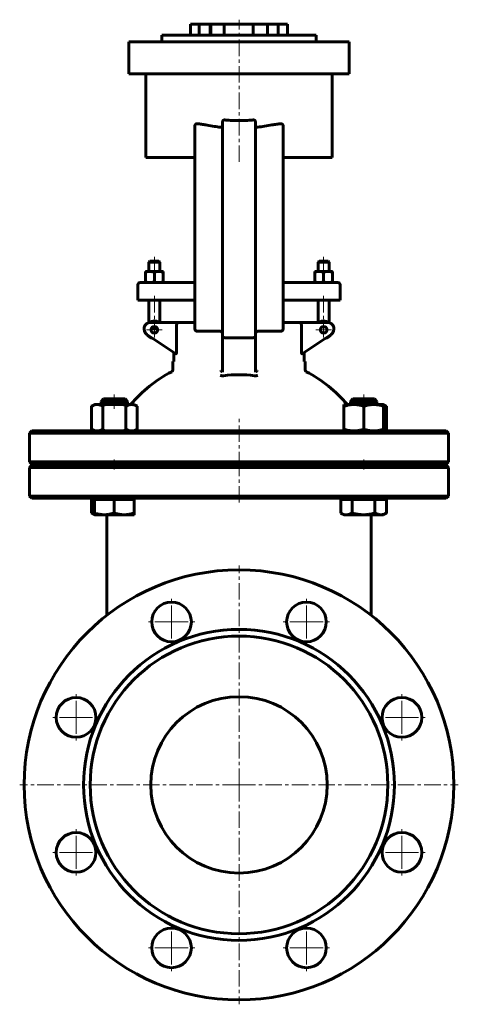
# Model space of a CAD drawing. Header units: millimetres. Extents: x -100 to 100, y -223 to 223.
import ezdxf

# ---------------------------------------------------------------- set-up
doc = ezdxf.new("R2010")
doc.units = ezdxf.units.MM
for name, pattern in [('K5LT-1', [0]), ('K5LT_AXLED', [12, 7.5, -1.5, 1.5, -1.5]), ('K5LT_BASIC', [0])]:
    doc.linetypes.add(name, pattern=pattern)
doc.layers.add('Системный слой (1)', color=7, linetype='Continuous', true_color=0x6c6c6c)

# ---------------------------------------------------------------- blocks, each defined once
blk = doc.blocks.new('U0')
at = {"layer": 'Системный слой (1)', "color": 143, "linetype": 'K5LT_BASIC', "lineweight": 60, "true_color": 0x33acca}
for start, end in [(118.0147, 139.1678), (40.8322, 61.9853)]:
    blk.add_arc((0, 6.25), 65, start, end, dxfattribs=at)
blk = doc.blocks.new('U1')
at = {"layer": 'Системный слой (1)', "color": 143, "linetype": 'K5LT_BASIC', "lineweight": 60, "true_color": 0x33acca}
for p, q in [((46.18, -0.45), (46.22, -0.47)), ((46.22, -0.47), (46.78, -0.77)), ((46.78, -0.77), (47.63, -1.09)), ((47.63, -1.09), (48.44, -1.24)), ((48.44, -1.24), (48.74, -1.25))]:
    blk.add_line(p, q, dxfattribs=at)
blk = doc.blocks.new('U2')
at = {"layer": 'Системный слой (1)', "color": 143, "linetype": 'K5LT_BASIC', "lineweight": 60, "true_color": 0x33acca}
for p, q in [((-47.57, -1.25), (-47.56, -1.23)), ((-47.57, -1.25), (-47.57, -1.25)), ((-47.56, -1.23), (-47.55, -1.07)), ((-47.55, -1.07), (-47.54, -0.72)), ((-47.54, -0.72), (-47.53, -0.45))]:
    blk.add_line(p, q, dxfattribs=at)
blk = doc.blocks.new('U3')
at = {"layer": 'Системный слой (1)', "color": 143, "linetype": 'K5LT_BASIC', "lineweight": 60, "true_color": 0x33acca}
for p, q in [((-66.96, -0.45), (-66.92, -0.47)), ((-66.92, -0.47), (-66.46, -0.72)), ((-66.46, -0.72), (-66.01, -0.92)), ((-66.01, -0.92), (-65.59, -1.07))]:
    blk.add_line(p, q, dxfattribs=at)
blk = doc.blocks.new('U4')
at = {"layer": 'Системный слой (1)', "color": 143, "linetype": 'K5LT_BASIC', "lineweight": 60, "true_color": 0x33acca}
for p, q in [((65.57, 36.93), (66.01, 37.09)), ((66.01, 37.09), (66.48, 37.29)), ((66.48, 37.29), (66.96, 37.55))]:
    blk.add_line(p, q, dxfattribs=at)
blk = doc.blocks.new('U5')
at = {"layer": 'Системный слой (1)', "color": 143, "linetype": 'K5LT_BASIC', "lineweight": 60, "true_color": 0x33acca}
for p, q in [((66.01, 48.41), (65.57, 48.57)), ((66.48, 48.21), (66.01, 48.41)), ((66.96, 47.95), (66.48, 48.21))]:
    blk.add_line(p, q, dxfattribs=at)
blk = doc.blocks.new('U6')
at = {"layer": 'Системный слой (1)', "color": 30, "linetype": 'K5LT_AXLED', "lineweight": 18, "true_color": 0xff8000}
for q in [(-73.91, -143.36), (-84.91, -154.36), (-62.91, -154.36), (-73.91, -165.36)]:
    blk.add_line((-73.91, -154.36), q, dxfattribs=at)
blk = doc.blocks.new('U7')
at = {"layer": 'Системный слой (1)', "color": 30, "linetype": 'K5LT_AXLED', "lineweight": 18, "true_color": 0xff8000}
for q in [(-73.91, -82.14), (-84.91, -93.14), (-62.91, -93.14), (-73.91, -104.14)]:
    blk.add_line((-73.91, -93.14), q, dxfattribs=at)
blk = doc.blocks.new('U8')
at = {"layer": 'Системный слой (1)', "color": 30, "linetype": 'K5LT_AXLED', "lineweight": 18, "true_color": 0xff8000}
for q in [(-38.41, 86.14), (-41.91, 82.64), (-34.91, 82.64), (-38.41, 79.14)]:
    blk.add_line((-38.41, 82.64), q, dxfattribs=at)
blk = doc.blocks.new('U9')
at = {"layer": 'Системный слой (1)', "color": 30, "linetype": 'K5LT_AXLED', "lineweight": 18, "true_color": 0xff8000}
for q in [(-30.61, -186.66), (-41.61, -197.66), (-19.61, -197.66), (-30.61, -208.66)]:
    blk.add_line((-30.61, -197.66), q, dxfattribs=at)
blk = doc.blocks.new('U10')
at = {"layer": 'Системный слой (1)', "color": 30, "linetype": 'K5LT_AXLED', "lineweight": 18, "true_color": 0xff8000}
for q in [(-30.61, -38.84), (-41.61, -49.84), (-19.61, -49.84), (-30.61, -60.84)]:
    blk.add_line((-30.61, -49.84), q, dxfattribs=at)
blk = doc.blocks.new('U11')
at = {"layer": 'Системный слой (1)', "color": 30, "linetype": 'K5LT_AXLED', "lineweight": 18, "true_color": 0xff8000}
for q in [(0, -24.25), (-99.5, -123.75), (99.5, -123.75), (0, -223.25)]:
    blk.add_line((0, -123.75), q, dxfattribs=at)
blk = doc.blocks.new('U12')
at = {"layer": 'Системный слой (1)', "color": 30, "linetype": 'K5LT_AXLED', "lineweight": 18, "true_color": 0xff8000}
for q in [(30.61, -186.66), (19.61, -197.66), (41.61, -197.66), (30.61, -208.66)]:
    blk.add_line((30.61, -197.66), q, dxfattribs=at)
blk = doc.blocks.new('U13')
at = {"layer": 'Системный слой (1)', "color": 30, "linetype": 'K5LT_AXLED', "lineweight": 18, "true_color": 0xff8000}
for q in [(30.61, -38.84), (19.61, -49.84), (41.61, -49.84), (30.61, -60.84)]:
    blk.add_line((30.61, -49.84), q, dxfattribs=at)
blk = doc.blocks.new('U14')
at = {"layer": 'Системный слой (1)', "color": 30, "linetype": 'K5LT_AXLED', "lineweight": 18, "true_color": 0xff8000}
for q in [(38.41, 86.14), (34.91, 82.64), (41.91, 82.64), (38.41, 79.14)]:
    blk.add_line((38.41, 82.64), q, dxfattribs=at)
blk = doc.blocks.new('U15')
at = {"layer": 'Системный слой (1)', "color": 30, "linetype": 'K5LT_AXLED', "lineweight": 18, "true_color": 0xff8000}
for q in [(73.91, -143.36), (62.91, -154.36), (84.91, -154.36), (73.91, -165.36)]:
    blk.add_line((73.91, -154.36), q, dxfattribs=at)
blk = doc.blocks.new('U16')
at = {"layer": 'Системный слой (1)', "color": 30, "linetype": 'K5LT_AXLED', "lineweight": 18, "true_color": 0xff8000}
for q in [(73.91, -82.14), (62.91, -93.14), (84.91, -93.14), (73.91, -104.14)]:
    blk.add_line((73.91, -93.14), q, dxfattribs=at)

msp = doc.modelspace()

# ---------------------------------------------------------------- linework, layer by layer
at = {"layer": 'Системный слой (1)', "color": 30, "linetype": 'K5LT_AXLED', "lineweight": 18, "true_color": 0xff8000}
for p, q in [((0, 158.75), (0, 223.25)), ((-38.41, 115.75), (-38.41, 107.1)), ((38.41, 115.75), (38.41, 107.1)), ((-38.41, 98), (-38.41, 83.76)), ((38.41, 98), (38.41, 83.76)), ((-56.57, 53.25), (-56.57, 46.75)), ((56.57, 53.25), (56.57, 46.75)), ((0, 19.75), (0, 43.65)), ((-56.57, 23.75), (-56.57, 19.25)), ((0, 4.25), (0, 23.25)), ((56.57, 23.75), (56.57, 19.25))]:
    msp.add_line(p, q, dxfattribs=at)
at = {"layer": 'Системный слой (1)', "color": 143, "linetype": 'K5LT_BASIC', "lineweight": 60, "true_color": 0x33acca}
for p, q in [((-22, 216.25), (-22, 221.25)), ((-22, 221.25), (-18.02, 221.25)), ((-18.02, 221.25), (-13.11, 221.25)), ((-18.02, 216.25), (-18.02, 221.25)), ((-13.11, 216.25), (-13.11, 221.25)), ((-13.11, 221.25), (-12.78, 221.25)), ((-12.78, 221.25), (-6.8, 221.25)), ((-12.78, 216.25), (-12.78, 221.25)), ((-6.8, 221.25), (6.43, 221.25)), ((-6.8, 216.25), (-6.8, 221.25)), ((6.43, 216.25), (6.43, 221.25)), ((6.43, 221.25), (12.94, 221.25)), ((12.94, 216.25), (12.94, 221.25)), ((12.94, 221.25), (17.8, 221.25)), ((17.8, 216.25), (17.8, 221.25)), ((17.8, 221.25), (22, 221.25)), ((22, 216.25), (22, 221.25)), ((-35, 216.25), (35, 216.25)), ((-35, 213.25), (-35, 216.25)), ((35, 213.25), (35, 216.25)), ((-50, 213.25), (-36.5, 213.25)), ((-50, 198.75), (-50, 213.25)), ((-36.5, 213.25), (36.5, 213.25)), ((36.5, 213.25), (50, 213.25)), ((50, 198.75), (50, 213.25)), ((-36.5, 198.75), (-50, 198.75)), ((-42.2, 160.75), (-42.2, 197.75)), ((-36.5, 198.75), (36.5, 198.75)), ((50, 198.75), (36.5, 198.75)), ((42.2, 160.75), (42.2, 197.75)), ((-20, 167.22), (-20, 175.14)), ((-7.5, 167.22), (-7.5, 176.73)), ((7.5, 167.22), (7.5, 176.73)), ((20, 167.22), (20, 175.14)), ((-20, 167.22), (-20, 94)), ((-7.5, 167.22), (-7.5, 94)), ((7.5, 94), (7.5, 167.22)), ((20, 94), (20, 167.22)), ((-42.2, 160.75), (-20, 160.75)), ((20, 160.75), (42.2, 160.75)), ((-40.41, 113.75), (-40.91, 113.25)), ((-40.91, 113.25), (-35.91, 113.25)), ((-40.91, 109.1), (-40.91, 113.25)), ((-36.41, 113.75), (-40.41, 113.75)), ((-36.41, 113.75), (-35.91, 113.25)), ((-35.91, 109.1), (-35.91, 113.25)), ((36.41, 113.75), (35.91, 113.25)), ((35.91, 109.1), (35.91, 113.25)), ((35.91, 113.25), (40.91, 113.25)), ((40.41, 113.75), (36.41, 113.75)), ((40.41, 113.75), (40.91, 113.25)), ((40.91, 109.1), (40.91, 113.25)), ((-42.41, 109.1), (-40.41, 109.1)), ((-42.41, 108.74), (-42.41, 109.1)), ((-42.41, 104.36), (-42.41, 108.74)), ((-40.41, 109.1), (-36.41, 109.1)), ((-38.41, 104.36), (-38.41, 108.74)), ((-36.41, 109.1), (-34.41, 109.1)), ((-34.41, 109.1), (-34.41, 108.74)), ((-34.41, 104.36), (-34.41, 108.74)), ((34.41, 109.1), (36.41, 109.1)), ((34.41, 108.74), (34.41, 109.1)), ((34.41, 104.36), (34.41, 108.74)), ((36.41, 109.1), (40.41, 109.1)), ((38.41, 104.36), (38.41, 108.74)), ((40.41, 109.1), (42.41, 109.1)), ((42.41, 109.1), (42.41, 108.74)), ((42.41, 104.36), (42.41, 108.74)), ((-45.91, 96), (-45.91, 103)), ((-40.11, 104), (-44.91, 104)), ((-42.41, 104), (-42.41, 104.36)), ((-20, 104), (-40.11, 104)), ((-34.41, 104.36), (-34.41, 104)), ((40.11, 104), (20, 104)), ((34.41, 104), (34.41, 104.36)), ((44.91, 104), (40.11, 104)), ((42.41, 104.36), (42.41, 104)), ((45.91, 96), (45.91, 103)), ((-45.91, 96), (-40.37, 96)), ((-40.91, 85.88), (-40.91, 96)), ((-40.37, 96), (-20, 96)), ((-35.91, 86), (-35.91, 96)), ((-20, 94), (-20, 83)), ((-7.5, 94), (-7.5, 80)), ((7.5, 80), (7.5, 94)), ((20, 96), (40.37, 96)), ((20, 83), (20, 94)), ((35.91, 86), (35.91, 96)), ((40.37, 96), (45.91, 96)), ((40.91, 85.88), (40.91, 96)), ((-27.57, 86), (-40.09, 86)), ((-28.28, 85), (-28.28, 72.72)), ((-20, 86), (-27.57, 86)), ((27.57, 86), (20, 86)), ((40.09, 86), (27.57, 86)), ((28.28, 72.72), (28.28, 85)), ((-41.76, 80.5), (-28.62, 71.75)), ((-36.96, 83), (-39.87, 83)), ((-19, 82), (-8.5, 82)), ((8.5, 82), (19, 82)), ((28.62, 71.75), (41.76, 80.5)), ((-7.5, 80), (-7.5, 63.34)), ((-6.5, 79), (6.5, 79)), ((7.5, 63.34), (7.5, 80)), ((-29.58, 72.39), (-29.58, 68.25)), ((29.58, 68.25), (29.58, 72.39)), ((-29.58, 68.25), (-30, 68.25)), ((-30, 64.52), (-30, 68.25)), ((30, 68.25), (29.58, 68.25)), ((30, 64.52), (30, 68.25)), ((-61.5, 51.25), (-62.57, 50.18)), ((-62.57, 48.75), (-62.57, 50.18)), ((-62.57, 50.18), (-56.61, 50.18)), ((-51.64, 51.25), (-61.5, 51.25)), ((-56.61, 50.18), (-50.57, 50.18)), ((-51.64, 51.25), (-50.57, 50.18)), ((-50.57, 48.75), (-50.57, 50.18)), ((51.64, 51.25), (50.57, 50.18)), ((50.57, 48.75), (50.57, 50.18)), ((50.57, 50.18), (62.57, 50.18)), ((61.5, 51.25), (51.64, 51.25)), ((61.5, 51.25), (62.57, 50.18)), ((62.57, 50.18), (62.57, 50.18)), ((62.57, 48.75), (62.57, 50.18)), ((-65.57, 48.75), (-66.96, 47.95)), ((-66.96, 47.95), (-66.96, 37.55)), ((-65.57, 48.75), (-64.36, 48.75)), ((-64.36, 48.75), (-56.57, 48.75)), ((-61.76, 47.95), (-61.76, 37.55)), ((-56.57, 48.75), (-48.77, 48.75)), ((-51.37, 47.95), (-51.37, 37.55)), ((-48.77, 48.75), (-47.57, 48.75)), ((-47.57, 48.75), (-46.18, 47.95)), ((-46.18, 47.95), (-46.18, 37.55)), ((47.57, 47.95), (47.57, 48.75)), ((47.57, 48.75), (52.07, 48.75)), ((47.57, 47.95), (47.57, 37.55)), ((52.07, 48.75), (61.07, 48.75)), ((56.57, 47.95), (56.57, 37.55)), ((61.07, 48.75), (65.57, 48.75)), ((65.57, 48.75), (66.96, 47.95)), ((65.57, 48.75), (65.57, 47.95)), ((65.57, 47.95), (65.57, 37.55)), ((66.96, 47.95), (66.96, 37.55)), ((-94, 36.75), (-95, 35.75)), ((-95, 22.75), (-95, 35.75)), ((-95, 35.75), (95, 35.75)), ((94, 36.75), (-94, 36.75)), ((-65.57, 36.75), (-66.96, 37.55)), ((-47.57, 36.75), (-46.18, 37.55)), ((47.57, 36.75), (47.57, 37.55)), ((65.57, 37.55), (65.57, 36.75)), ((65.57, 36.75), (66.96, 37.55)), ((94, 36.75), (95, 35.75)), ((95, 22.75), (95, 35.75)), ((-94, 21.75), (-95, 22.75)), ((95, 22.75), (-95, 22.75)), ((94, 21.75), (95, 22.75)), ((-94, 21.25), (-95, 20.25)), ((-95, 20.25), (95, 20.25)), ((-95, 7.25), (-95, 20.25)), ((-94, 21.75), (94, 21.75)), ((94, 21.25), (-94, 21.25)), ((-62.57, 21.25), (-62.57, 21.75)), ((-50.57, 21.25), (-50.57, 21.75)), ((50.57, 21.25), (50.57, 21.75)), ((62.57, 21.25), (62.57, 21.75)), ((94, 21.25), (95, 20.25)), ((95, 7.25), (95, 20.25)), ((-94, 6.25), (-95, 7.25)), ((95, 7.25), (-95, 7.25)), ((-94, 6.25), (94, 6.25)), ((-66.96, 5.65), (-65.61, 5.65)), ((-66.96, 5.65), (-66.96, -0.45)), ((-65.61, 5.65), (-65.61, -0.45)), ((-65.61, 5.65), (-61.12, 5.65)), ((-65.57, 5.65), (-65.57, 6.25)), ((-61.12, 5.65), (-56.64, 5.65)), ((-56.64, 5.65), (-56.64, -0.45)), ((-56.64, 5.65), (-52.12, 5.65)), ((-52.12, 5.65), (-47.61, 5.65)), ((-47.61, 5.65), (-47.61, -0.45)), ((-47.61, 5.65), (-47.57, 5.65)), ((-47.57, 5.65), (-47.57, 6.25)), ((-47.57, 5.65), (-47.53, 5.65)), ((-47.53, 5.65), (-47.53, -0.45)), ((46.18, 5.65), (46.18, -0.45)), ((46.18, 5.65), (48.74, 5.65)), ((47.57, 5.65), (47.57, 6.25)), ((48.74, 5.65), (51.31, 5.65)), ((51.31, 5.65), (51.31, -0.45)), ((51.31, 5.65), (56.5, 5.65)), ((56.5, 5.65), (61.7, 5.65)), ((61.7, 5.65), (64.33, 5.65)), ((61.7, 5.65), (61.7, -0.45)), ((64.33, 5.65), (66.96, 5.65)), ((65.57, 5.65), (65.57, 6.25)), ((66.96, 5.65), (66.96, -0.45)), ((94, 6.25), (95, 7.25)), ((-65.57, -1.25), (-66.92, -0.47)), ((-61.12, -1.25), (-65.57, -1.25)), ((-52.12, -1.25), (-61.12, -1.25)), ((-60, -20.98), (-60, -1.25)), ((-47.57, -1.25), (-52.12, -1.25)), ((-47.57, -1.25), (-47.57, -1.25)), ((47.57, -1.25), (46.22, -0.47)), ((48.74, -1.25), (47.57, -1.25)), ((56.5, -1.25), (48.74, -1.25)), ((64.33, -1.25), (56.5, -1.25)), ((60, -1.25), (60, -20.98)), ((65.57, -1.25), (64.33, -1.25)), ((65.57, -1.25), (66.92, -0.47)), ((66.96, -0.45), (66.92, -0.47)), ((-60, -46.9), (-60, -20.98)), ((60, -20.98), (60, -46.9))]:
    msp.add_line(p, q, dxfattribs=at)
for centre, radius in [((-38.41, 82.64), 1.5), ((38.41, 82.64), 1.5), ((0, -123.75), 97.5), ((-30.61, -49.84), 9), ((30.61, -49.84), 9), ((0, -123.75), 70.5), ((0, -123.75), 67.5), ((-73.91, -93.14), 9), ((0, -123.75), 40), ((73.91, -93.14), 9), ((-73.91, -154.36), 9), ((73.91, -154.36), 9), ((-30.61, -197.66), 9), ((30.61, -197.66), 9)]:
    msp.add_circle(centre, radius, dxfattribs=at)
for centre, radius, start, end in [((-43.2, 197.75), 1, 0, 90), ((43.2, 197.75), 1, 90, 180), ((-44.91, 103), 1, 90, 180), ((44.91, 103), 1, 0, 90), ((-40.09, 83), 3, 90, 236.3099), ((-38.41, 82.64), 4, 57.1647, 124.2796), ((38.41, 82.64), 4, 55.7204, 122.8353), ((40.09, 83), 3, 303.6901, 90), ((-38.41, 82.64), 4, 211.4327, 261.1443), ((-19, 83), 1, 180, 270), ((-8.5, 81), 1, 0, 90), ((8.5, 81), 1, 90, 180), ((19, 83), 1, 270, 0), ((38.41, 82.64), 4, 278.8557, 328.5673), ((-6.5, 80), 1, 180, 270), ((6.5, 80), 1, 270, 0), ((-31, 64.52), 1, 298.0146, 0), ((31, 64.52), 1, 180, 241.9854), ((0, 6.25), 56, 82.8087, 97.1913)]:
    msp.add_arc(centre, radius, start, end, dxfattribs=at)
for points, knots in [([(-19, 176.06), (-19.05, 176.07), (-19.15, 176.07), (-19.3, 176.05), (-19.44, 176), (-19.57, 175.94), (-19.67, 175.86), (-19.74, 175.79), (-19.81, 175.72), (-19.86, 175.64), (-19.91, 175.55), (-19.95, 175.46), (-19.97, 175.37), (-19.99, 175.26), (-20, 175.19), (-20, 175.14)], [0, 0, 0, 0, 1.557191, 3.217092, 5.00421, 6.562326, 7.836007, 8.800496, 9.764703, 10.766547, 11.806042, 12.81656, 13.760124, 14.571565, 16, 16, 16, 16]), ([(-8.5, 174.47), (-9.39, 174.6), (-11.4, 174.93), (-14.07, 175.39), (-16.5, 175.77), (-18.01, 175.96), (-18.82, 176.05), (-19, 176.06)], [0, 0, 0, 0, 1.94863, 4.459264, 6.053654, 7.576406, 8, 8, 8, 8]), ([(-7.5, 175.55), (-7.5, 175.45), (-7.52, 175.29), (-7.57, 175.09), (-7.63, 174.97), (-7.7, 174.85), (-7.77, 174.75), (-7.87, 174.65), (-7.96, 174.58), (-8.05, 174.53), (-8.14, 174.5), (-8.21, 174.47), (-8.3, 174.46), (-8.37, 174.46), (-8.44, 174.46), (-8.48, 174.46), (-8.5, 174.47)], [0, 0, 0, 0, 3.192811, 4.676492, 6.171566, 7.417162, 8.710014, 9.986446, 11.451496, 12.485756, 13.047088, 14.141715, 14.994123, 15.77271, 16.307437, 17, 17, 17, 17]), ([(-6.5, 177.78), (-6.55, 177.79), (-6.63, 177.79), (-6.75, 177.77), (-6.84, 177.74), (-6.93, 177.71), (-7.03, 177.66), (-7.13, 177.59), (-7.24, 177.49), (-7.33, 177.37), (-7.4, 177.23), (-7.48, 177.01), (-7.5, 176.84), (-7.5, 176.73)], [0, 0, 0, 0, 1.231858, 2.063933, 3.055805, 3.81374, 4.564688, 5.845173, 7.108964, 8.208994, 9.67434, 11.160416, 14, 14, 14, 14]), ([(0, 177.49), (-0.52, 177.49), (-1.58, 177.51), (-3.11, 177.56), (-4.76, 177.65), (-5.87, 177.73), (-6.5, 177.78)], [0, 0, 0, 0, 1.63765, 3.329482, 4.881491, 7, 7, 7, 7]), ([(0, 177.49), (0.52, 177.49), (1.58, 177.51), (3.11, 177.56), (4.76, 177.65), (5.87, 177.73), (6.5, 177.78)], [0, 0, 0, 0, 1.63765, 3.329482, 4.881491, 7, 7, 7, 7]), ([(7.5, 176.73), (7.5, 176.81), (7.49, 176.98), (7.43, 177.17), (7.35, 177.32), (7.3, 177.41), (7.22, 177.5), (7.14, 177.58), (7.04, 177.65), (6.94, 177.71), (6.82, 177.75), (6.67, 177.79), (6.56, 177.79), (6.5, 177.78)], [0, 0, 0, 0, 2.04765, 4.238958, 5.102977, 6.219877, 6.971972, 8.185963, 9.144837, 10.19081, 11.042556, 12.575568, 14, 14, 14, 14]), ([(8.5, 174.47), (8.43, 174.46), (8.34, 174.46), (8.21, 174.48), (8.13, 174.5), (8.04, 174.54), (7.97, 174.58), (7.9, 174.63), (7.83, 174.69), (7.76, 174.77), (7.69, 174.87), (7.62, 174.99), (7.56, 175.15), (7.51, 175.34), (7.5, 175.48), (7.5, 175.55)], [0, 0, 0, 0, 1.889942, 2.803875, 3.741716, 4.379049, 5.40768, 6.051342, 6.892899, 7.990056, 9.216476, 10.365016, 12.023646, 13.936591, 16, 16, 16, 16]), ([(19, 176.06), (18.37, 176), (17.02, 175.84), (14.57, 175.48), (11.71, 174.99), (9.55, 174.63), (8.5, 174.47)], [0, 0, 0, 0, 1.317063, 2.811217, 4.976922, 7, 7, 7, 7]), ([(20, 175.14), (20, 175.19), (19.99, 175.28), (19.97, 175.4), (19.94, 175.48), (19.9, 175.57), (19.86, 175.65), (19.8, 175.73), (19.73, 175.81), (19.65, 175.88), (19.55, 175.95), (19.43, 176.01), (19.32, 176.04), (19.17, 176.07), (19.07, 176.07), (19, 176.06)], [0, 0, 0, 0, 1.686097, 2.546231, 3.429709, 4.325027, 5.285019, 6.298026, 7.360148, 8.418757, 9.799076, 11.189584, 12.590316, 13.700728, 16, 16, 16, 16]), ([(-40.41, 109.1), (-40.56, 109.1), (-40.83, 109.09), (-41.25, 109.04), (-41.76, 108.94), (-42.16, 108.83), (-42.41, 108.74)], [0, 0, 0, 0, 1.565002, 3.019525, 4.590939, 7, 7, 7, 7]), ([(-38.41, 108.74), (-38.63, 108.82), (-39, 108.92), (-39.46, 109.02), (-39.84, 109.07), (-40.15, 109.1), (-40.34, 109.1), (-40.41, 109.1)], [0, 0, 0, 0, 2.359003, 4.171009, 5.563879, 7.101375, 8, 8, 8, 8]), ([(-36.41, 109.1), (-36.56, 109.1), (-36.83, 109.09), (-37.25, 109.04), (-37.76, 108.94), (-38.16, 108.83), (-38.41, 108.74)], [0, 0, 0, 0, 1.565002, 3.019525, 4.590939, 7, 7, 7, 7]), ([(-34.41, 108.74), (-34.63, 108.82), (-35, 108.92), (-35.46, 109.02), (-35.84, 109.07), (-36.15, 109.1), (-36.34, 109.1), (-36.41, 109.1)], [0, 0, 0, 0, 2.359003, 4.171009, 5.563879, 7.101375, 8, 8, 8, 8]), ([(36.41, 109.1), (36.27, 109.1), (36, 109.09), (35.58, 109.04), (35.07, 108.94), (34.67, 108.83), (34.41, 108.74)], [0, 0, 0, 0, 1.565002, 3.019525, 4.590939, 7, 7, 7, 7]), ([(38.41, 108.74), (38.2, 108.82), (37.83, 108.92), (37.37, 109.02), (36.99, 109.07), (36.68, 109.1), (36.49, 109.1), (36.41, 109.1)], [0, 0, 0, 0, 2.359003, 4.171009, 5.563879, 7.101375, 8, 8, 8, 8]), ([(40.41, 109.1), (40.27, 109.1), (40, 109.09), (39.58, 109.04), (39.07, 108.94), (38.67, 108.83), (38.41, 108.74)], [0, 0, 0, 0, 1.565002, 3.019525, 4.590939, 7, 7, 7, 7]), ([(42.41, 108.74), (42.2, 108.82), (41.83, 108.92), (41.37, 109.02), (40.99, 109.07), (40.68, 109.1), (40.49, 109.1), (40.41, 109.1)], [0, 0, 0, 0, 2.359003, 4.171009, 5.563879, 7.101375, 8, 8, 8, 8]), ([(-42.41, 104.36), (-42.2, 104.28), (-41.83, 104.18), (-41.37, 104.08), (-40.99, 104.03), (-40.68, 104), (-40.49, 104), (-40.41, 104)], [0, 0, 0, 0, 2.359003, 4.171009, 5.563879, 7.101375, 8, 8, 8, 8]), ([(-40.41, 104), (-40.27, 104), (-40, 104.01), (-39.58, 104.06), (-39.07, 104.16), (-38.67, 104.27), (-38.41, 104.36)], [0, 0, 0, 0, 1.565002, 3.019525, 4.590939, 7, 7, 7, 7]), ([(-38.41, 104.36), (-38.2, 104.28), (-37.83, 104.18), (-37.37, 104.08), (-36.99, 104.03), (-36.68, 104), (-36.49, 104), (-36.41, 104)], [0, 0, 0, 0, 2.359003, 4.171009, 5.563879, 7.101375, 8, 8, 8, 8]), ([(-36.41, 104), (-36.27, 104), (-36, 104.01), (-35.58, 104.06), (-35.07, 104.16), (-34.67, 104.27), (-34.41, 104.36)], [0, 0, 0, 0, 1.565002, 3.019525, 4.590939, 7, 7, 7, 7]), ([(34.41, 104.36), (34.63, 104.28), (35, 104.18), (35.46, 104.08), (35.84, 104.03), (36.15, 104), (36.34, 104), (36.41, 104)], [0, 0, 0, 0, 2.359003, 4.171009, 5.563879, 7.101375, 8, 8, 8, 8]), ([(36.41, 104), (36.56, 104), (36.83, 104.01), (37.25, 104.06), (37.76, 104.16), (38.16, 104.27), (38.41, 104.36)], [0, 0, 0, 0, 1.565002, 3.019525, 4.590939, 7, 7, 7, 7]), ([(38.41, 104.36), (38.63, 104.28), (39, 104.18), (39.46, 104.08), (39.84, 104.03), (40.15, 104), (40.34, 104), (40.41, 104)], [0, 0, 0, 0, 2.359003, 4.171009, 5.563879, 7.101375, 8, 8, 8, 8]), ([(40.41, 104), (40.56, 104), (40.83, 104.01), (41.25, 104.06), (41.76, 104.16), (42.16, 104.27), (42.41, 104.36)], [0, 0, 0, 0, 1.565002, 3.019525, 4.590939, 7, 7, 7, 7]), ([(-27.57, 86), (-27.65, 86), (-27.76, 85.98), (-27.87, 85.91), (-27.97, 85.84), (-28.06, 85.74), (-28.13, 85.63), (-28.16, 85.57), (-28.18, 85.52), (-28.21, 85.44), (-28.24, 85.34), (-28.27, 85.21), (-28.28, 85.1), (-28.28, 85.03), (-28.28, 85)], [0, 0, 0, 0, 3.531804, 4.611577, 5.267892, 8.349682, 9.036239, 9.662611, 10.18532, 10.81874, 12.098296, 12.999534, 14.346085, 15, 15, 15, 15]), ([(27.57, 86), (27.65, 86), (27.76, 85.98), (27.87, 85.91), (27.97, 85.84), (28.06, 85.74), (28.13, 85.63), (28.16, 85.57), (28.18, 85.52), (28.21, 85.44), (28.24, 85.34), (28.27, 85.21), (28.28, 85.1), (28.28, 85.03), (28.28, 85)], [0, 0, 0, 0, 3.531804, 4.611577, 5.267892, 8.349682, 9.036239, 9.662611, 10.18532, 10.81874, 12.098296, 12.999534, 14.346085, 15, 15, 15, 15]), ([(-28.28, 72.72), (-28.28, 72.69), (-28.28, 72.65), (-28.29, 72.59), (-28.29, 72.53), (-28.29, 72.47), (-28.3, 72.43), (-28.3, 72.37), (-28.31, 72.31), (-28.32, 72.23), (-28.33, 72.18), (-28.34, 72.11), (-28.35, 72.05), (-28.37, 71.99), (-28.39, 71.94), (-28.4, 71.91), (-28.41, 71.88), (-28.43, 71.84), (-28.45, 71.81), (-28.48, 71.77), (-28.51, 71.74), (-28.53, 71.73), (-28.55, 71.73), (-28.57, 71.73), (-28.58, 71.73), (-28.6, 71.74), (-28.61, 71.74), (-28.62, 71.75)], [0, 0, 0, 0, 1.607355, 2.120106, 3.125063, 4.564933, 5.056684, 5.57314, 7.581508, 7.988046, 9.771582, 10.571992, 11.860918, 13.826959, 14.614727, 15.534068, 16.015309, 17.477962, 18.583454, 19.682498, 22.684332, 22.888261, 24.457267, 24.949332, 26.3106, 26.781594, 28, 28, 28, 28]), ([(28.62, 71.75), (28.61, 71.74), (28.59, 71.73), (28.57, 71.73), (28.56, 71.73), (28.53, 71.73), (28.52, 71.74), (28.5, 71.75), (28.48, 71.77), (28.46, 71.8), (28.44, 71.83), (28.42, 71.86), (28.41, 71.89), (28.39, 71.92), (28.38, 71.95), (28.37, 72), (28.35, 72.07), (28.33, 72.14), (28.32, 72.21), (28.31, 72.27), (28.3, 72.33), (28.3, 72.39), (28.29, 72.47), (28.29, 72.53), (28.29, 72.62), (28.28, 72.68), (28.28, 72.72)], [0, 0, 0, 0, 1.788269, 2.131747, 3.789782, 4.098389, 5.553311, 6.090762, 7.551377, 8.86824, 9.717859, 10.576234, 11.864663, 12.514831, 13.240396, 14.120607, 15.852277, 17.563389, 18.39852, 19.640938, 20.315849, 21.744827, 22.495235, 24.079702, 24.892945, 27, 27, 27, 27]), ([(-8.37, 63.63), (-8.29, 63.67), (-8.17, 63.74), (-8.02, 63.86), (-7.89, 63.98), (-7.76, 64.13), (-7.64, 64.32), (-7.59, 64.45), (-7.56, 64.52)], [0, 0, 0, 0, 2.172869, 3.249684, 4.255744, 6.036352, 7.591408, 9, 9, 9, 9]), ([(-7.56, 64.52), (-7.54, 64.59), (-7.51, 64.72), (-7.5, 64.85), (-7.5, 64.9)], [0, 0, 0, 0, 3.086366, 5, 5, 5, 5]), ([(7.5, 64.9), (7.5, 64.85), (7.51, 64.72), (7.54, 64.59), (7.56, 64.52)], [0, 0, 0, 0, 2.028821, 5, 5, 5, 5]), ([(8.37, 63.63), (8.29, 63.67), (8.17, 63.74), (8.02, 63.86), (7.89, 63.98), (7.79, 64.11), (7.7, 64.24), (7.63, 64.36), (7.59, 64.45), (7.56, 64.52)], [0, 0, 0, 0, 2.41193, 3.608608, 4.724781, 6.702931, 7.600997, 8.432267, 10, 10, 10, 10]), ([(-7.01, 61.81), (-7.06, 61.8), (-7.16, 61.79), (-7.28, 61.78), (-7.39, 61.78), (-7.51, 61.78), (-7.6, 61.78), (-7.67, 61.79), (-7.75, 61.79), (-7.82, 61.8), (-7.9, 61.81), (-7.96, 61.82), (-8.02, 61.83), (-8.09, 61.84), (-8.17, 61.86), (-8.26, 61.88), (-8.34, 61.91), (-8.37, 61.92)], [0, 0, 0, 0, 1.890117, 3.386037, 4.724545, 5.900053, 7.684776, 8.157186, 8.637675, 10.598243, 11.088236, 11.5745, 12.997613, 13.886443, 14.308253, 16.610407, 18, 18, 18, 18]), ([(8.37, 61.92), (8.35, 61.91), (8.31, 61.89), (8.24, 61.88), (8.17, 61.86), (8.09, 61.84), (8.02, 61.83), (7.95, 61.82), (7.88, 61.81), (7.8, 61.8), (7.72, 61.79), (7.64, 61.79), (7.55, 61.78), (7.46, 61.78), (7.37, 61.78), (7.28, 61.79), (7.18, 61.79), (7.1, 61.8), (7.04, 61.81), (7.01, 61.81), (7.01, 61.81), (7.01, 61.81), (7.01, 61.81)], [0, 0, 0, 0, 1.150878, 2.319188, 3.510348, 4.729354, 5.80883, 6.905175, 7.98758, 9.105457, 10.265569, 11.450229, 12.659939, 13.892085, 15.138635, 16.404738, 17.683341, 18.980513, 20, 20, 20, 21, 21, 21, 21]), ([(-64.36, 48.75), (-64.48, 48.75), (-64.7, 48.74), (-65.03, 48.7), (-65.35, 48.63), (-65.66, 48.54), (-66.03, 48.41), (-66.46, 48.22), (-66.79, 48.04), (-66.96, 47.95)], [0, 0, 0, 0, 1.413858, 2.745248, 4.003674, 5.206773, 6.389289, 8.162955, 10, 10, 10, 10]), ([(-61.76, 47.95), (-61.99, 48.08), (-62.37, 48.27), (-62.88, 48.48), (-63.31, 48.62), (-63.71, 48.7), (-64.05, 48.74), (-64.27, 48.75), (-64.36, 48.75)], [0, 0, 0, 0, 2.090274, 3.696535, 5.221998, 6.6506, 8.010791, 9, 9, 9, 9]), ([(-48.77, 48.75), (-48.89, 48.75), (-49.11, 48.74), (-49.44, 48.7), (-49.76, 48.63), (-50.08, 48.54), (-50.44, 48.41), (-50.87, 48.22), (-51.2, 48.04), (-51.37, 47.95)], [0, 0, 0, 0, 1.413858, 2.745248, 4.003674, 5.206773, 6.389289, 8.162955, 10, 10, 10, 10]), ([(-46.18, 47.95), (-46.4, 48.08), (-46.78, 48.27), (-47.29, 48.48), (-47.72, 48.62), (-48.12, 48.7), (-48.47, 48.74), (-48.68, 48.75), (-48.77, 48.75)], [0, 0, 0, 0, 2.090274, 3.696535, 5.221998, 6.6506, 8.010791, 9, 9, 9, 9]), ([(52.07, 48.75), (51.87, 48.75), (51.49, 48.74), (50.91, 48.7), (50.36, 48.63), (49.82, 48.54), (49.18, 48.41), (48.44, 48.22), (47.87, 48.04), (47.57, 47.95)], [0, 0, 0, 0, 1.413858, 2.745248, 4.003674, 5.206773, 6.389289, 8.162955, 10, 10, 10, 10]), ([(56.57, 47.95), (56.18, 48.08), (55.52, 48.27), (54.64, 48.48), (53.9, 48.62), (53.21, 48.7), (52.6, 48.74), (52.23, 48.75), (52.07, 48.75)], [0, 0, 0, 0, 2.090274, 3.696535, 5.221998, 6.6506, 8.010791, 9, 9, 9, 9]), ([(61.07, 48.75), (60.87, 48.75), (60.49, 48.74), (59.91, 48.7), (59.36, 48.63), (58.82, 48.54), (58.18, 48.41), (57.44, 48.22), (56.87, 48.04), (56.57, 47.95)], [0, 0, 0, 0, 1.413858, 2.745248, 4.003674, 5.206773, 6.389289, 8.162955, 10, 10, 10, 10]), ([(65.57, 47.95), (65.18, 48.08), (64.52, 48.27), (63.64, 48.48), (62.9, 48.62), (62.21, 48.7), (61.6, 48.74), (61.23, 48.75), (61.07, 48.75)], [0, 0, 0, 0, 2.090274, 3.696535, 5.221998, 6.6506, 8.010791, 9, 9, 9, 9]), ([(-66.96, 37.55), (-66.74, 37.42), (-66.36, 37.23), (-65.85, 37.02), (-65.42, 36.88), (-65.02, 36.8), (-64.67, 36.76), (-64.45, 36.75), (-64.36, 36.75)], [0, 0, 0, 0, 2.090274, 3.696535, 5.221998, 6.6506, 8.010791, 9, 9, 9, 9]), ([(-64.36, 36.75), (-64.25, 36.75), (-64.03, 36.76), (-63.7, 36.8), (-63.38, 36.87), (-63.06, 36.96), (-62.7, 37.09), (-62.27, 37.28), (-61.94, 37.46), (-61.76, 37.55)], [0, 0, 0, 0, 1.413858, 2.745248, 4.003674, 5.206773, 6.389289, 8.162955, 10, 10, 10, 10]), ([(-51.37, 37.55), (-51.15, 37.42), (-50.77, 37.23), (-50.26, 37.02), (-49.83, 36.88), (-49.43, 36.8), (-49.08, 36.76), (-48.87, 36.75), (-48.77, 36.75)], [0, 0, 0, 0, 2.090274, 3.696535, 5.221998, 6.6506, 8.010791, 9, 9, 9, 9]), ([(-48.77, 36.75), (-48.66, 36.75), (-48.44, 36.76), (-48.11, 36.8), (-47.79, 36.87), (-47.47, 36.96), (-47.11, 37.09), (-46.68, 37.28), (-46.35, 37.46), (-46.18, 37.55)], [0, 0, 0, 0, 1.413858, 2.745248, 4.003674, 5.206773, 6.389289, 8.162955, 10, 10, 10, 10]), ([(47.57, 37.55), (47.96, 37.42), (48.61, 37.23), (49.49, 37.02), (50.24, 36.88), (50.93, 36.8), (51.53, 36.76), (51.91, 36.75), (52.07, 36.75)], [0, 0, 0, 0, 2.090274, 3.696535, 5.221998, 6.6506, 8.010791, 9, 9, 9, 9]), ([(52.07, 36.75), (52.26, 36.75), (52.65, 36.76), (53.22, 36.8), (53.78, 36.87), (54.32, 36.96), (54.95, 37.09), (55.7, 37.28), (56.27, 37.46), (56.57, 37.55)], [0, 0, 0, 0, 1.413858, 2.745248, 4.003674, 5.206773, 6.389289, 8.162955, 10, 10, 10, 10]), ([(56.57, 37.55), (56.96, 37.42), (57.61, 37.23), (58.49, 37.02), (59.24, 36.88), (59.93, 36.8), (60.53, 36.76), (60.91, 36.75), (61.07, 36.75)], [0, 0, 0, 0, 2.090274, 3.696535, 5.221998, 6.6506, 8.010791, 9, 9, 9, 9]), ([(61.07, 36.75), (61.26, 36.75), (61.65, 36.76), (62.22, 36.8), (62.78, 36.87), (63.32, 36.96), (63.95, 37.09), (64.7, 37.28), (65.27, 37.46), (65.57, 37.55)], [0, 0, 0, 0, 1.413858, 2.745248, 4.003674, 5.206773, 6.389289, 8.162955, 10, 10, 10, 10]), ([(-65.61, -0.45), (-65.22, -0.58), (-64.57, -0.77), (-63.69, -0.98), (-62.94, -1.12), (-62.26, -1.2), (-61.66, -1.24), (-61.28, -1.25), (-61.12, -1.25)], [0, 0, 0, 0, 2.090274, 3.696535, 5.221998, 6.6506, 8.010791, 9, 9, 9, 9]), ([(-65.57, -1.25), (-65.57, -1.25), (-65.57, -1.24), (-65.58, -1.2), (-65.58, -1.13), (-65.59, -1.04), (-65.59, -0.91), (-65.6, -0.72), (-65.6, -0.55), (-65.61, -0.45)], [0, 0, 0, 0, 1.394999, 2.69593, 3.941194, 5.142079, 6.329405, 8.125838, 10, 10, 10, 10]), ([(-61.12, -1.25), (-60.93, -1.25), (-60.54, -1.24), (-59.97, -1.2), (-59.42, -1.13), (-58.88, -1.04), (-58.25, -0.91), (-57.51, -0.72), (-56.94, -0.55), (-56.64, -0.45)], [0, 0, 0, 0, 1.413858, 2.745248, 4.003674, 5.206773, 6.389289, 8.162955, 10, 10, 10, 10]), ([(-56.64, -0.45), (-56.25, -0.58), (-55.59, -0.77), (-54.71, -0.98), (-53.96, -1.12), (-53.27, -1.2), (-52.66, -1.24), (-52.28, -1.25), (-52.12, -1.25)], [0, 0, 0, 0, 2.090274, 3.696535, 5.221998, 6.6506, 8.010791, 9, 9, 9, 9]), ([(-52.12, -1.25), (-51.93, -1.25), (-51.54, -1.24), (-50.96, -1.2), (-50.41, -1.13), (-49.86, -1.04), (-49.23, -0.91), (-48.48, -0.72), (-47.9, -0.55), (-47.61, -0.45)], [0, 0, 0, 0, 1.413858, 2.745248, 4.003674, 5.206773, 6.389289, 8.162955, 10, 10, 10, 10]), ([(-47.61, -0.45), (-47.6, -0.58), (-47.6, -0.77), (-47.59, -0.98), (-47.58, -1.12), (-47.58, -1.2), (-47.57, -1.24), (-47.57, -1.25), (-47.57, -1.25)], [0, 0, 0, 0, 2.090274, 3.696535, 5.221998, 6.6506, 8.010791, 9, 9, 9, 9]), ([(48.74, -1.25), (48.85, -1.25), (49.07, -1.24), (49.4, -1.2), (49.72, -1.13), (50.03, -1.04), (50.39, -0.91), (50.81, -0.72), (51.14, -0.55), (51.31, -0.45)], [0, 0, 0, 0, 1.413858, 2.745248, 4.003674, 5.206773, 6.389289, 8.162955, 10, 10, 10, 10]), ([(51.31, -0.45), (51.76, -0.58), (52.51, -0.77), (53.53, -0.98), (54.39, -1.12), (55.19, -1.2), (55.89, -1.24), (56.32, -1.25), (56.5, -1.25)], [0, 0, 0, 0, 2.090274, 3.696535, 5.221998, 6.6506, 8.010791, 9, 9, 9, 9]), ([(56.5, -1.25), (56.73, -1.25), (57.18, -1.24), (57.84, -1.2), (58.48, -1.13), (59.11, -1.04), (59.84, -0.91), (60.69, -0.72), (61.36, -0.55), (61.7, -0.45)], [0, 0, 0, 0, 1.413858, 2.745248, 4.003674, 5.206773, 6.389289, 8.162955, 10, 10, 10, 10]), ([(61.7, -0.45), (61.93, -0.58), (62.31, -0.77), (62.83, -0.98), (63.26, -1.12), (63.67, -1.2), (64.02, -1.24), (64.24, -1.25), (64.33, -1.25)], [0, 0, 0, 0, 2.090274, 3.696535, 5.221998, 6.6506, 8.010791, 9, 9, 9, 9]), ([(64.33, -1.25), (64.45, -1.25), (64.67, -1.24), (65.01, -1.2), (65.33, -1.13), (65.65, -1.04), (66.02, -0.91), (66.45, -0.72), (66.79, -0.55), (66.96, -0.45)], [0, 0, 0, 0, 1.413858, 2.745248, 4.003674, 5.206773, 6.389289, 8.162955, 10, 10, 10, 10])]:
    msp.add_open_spline(points, degree=3, knots=knots, dxfattribs=at)
at = {"layer": 'Системный слой (1)', "color": 7, "linetype": 'K5LT-1'}
for points, knots in [([(-56.57, 48.75), (-56.65, 48.75), (-56.82, 48.75), (-57.06, 48.74), (-57.31, 48.73), (-57.63, 48.72), (-58.04, 48.68), (-58.52, 48.63), (-58.97, 48.57), (-59.34, 48.51), (-59.64, 48.46), (-59.86, 48.41), (-60.09, 48.37), (-60.35, 48.31), (-60.67, 48.24), (-61.02, 48.15), (-61.39, 48.05), (-61.64, 47.98), (-61.76, 47.95)], [0.5271387, 0.5271387, 0.5271387, 0.5271387, 0.5531458, 0.5791529, 0.6051599, 0.631167, 0.6831811, 0.7351952, 0.7805193, 0.8258433, 0.8485053, 0.8711674, 0.8938294, 0.9164914, 0.9509379, 0.9853845, 1.019831, 1.0542775, 1.0542775, 1.0542775, 1.0542775]), ([(-51.37, 47.95), (-51.45, 47.97), (-51.61, 48.01), (-51.85, 48.08), (-52.09, 48.14), (-52.4, 48.22), (-52.78, 48.31), (-53.15, 48.39), (-53.46, 48.45), (-53.68, 48.49), (-53.91, 48.53), (-54.36, 48.6), (-54.86, 48.66), (-55.41, 48.71), (-55.93, 48.74), (-56.31, 48.75), (-56.57, 48.75)], [0, 0, 0, 0, 0.0222295, 0.0444591, 0.0666886, 0.0889181, 0.1333772, 0.1778363, 0.2011328, 0.2244293, 0.2477258, 0.2710223, 0.3642084, 0.404941, 0.4456736, 0.5271387, 0.5271387, 0.5271387, 0.5271387]), ([(-61.76, 37.55), (-61.69, 37.53), (-61.52, 37.49), (-61.28, 37.42), (-61.05, 37.36), (-60.74, 37.28), (-60.36, 37.19), (-59.98, 37.11), (-59.68, 37.05), (-59.45, 37.01), (-59.23, 36.97), (-58.77, 36.9), (-58.27, 36.84), (-57.72, 36.79), (-57.21, 36.76), (-56.83, 36.75), (-56.57, 36.75)], [0, 0, 0, 0, 0.0222295, 0.0444591, 0.0666886, 0.0889181, 0.1333772, 0.1778363, 0.2011328, 0.2244293, 0.2477258, 0.2710223, 0.3642084, 0.404941, 0.4456736, 0.5271387, 0.5271387, 0.5271387, 0.5271387]), ([(-56.57, 36.75), (-56.49, 36.75), (-56.32, 36.75), (-56.07, 36.76), (-55.83, 36.77), (-55.5, 36.78), (-55.09, 36.82), (-54.62, 36.87), (-54.16, 36.93), (-53.8, 36.99), (-53.5, 37.04), (-53.28, 37.09), (-53.05, 37.13), (-52.78, 37.19), (-52.47, 37.26), (-52.11, 37.35), (-51.75, 37.45), (-51.5, 37.52), (-51.37, 37.55)], [0.5271387, 0.5271387, 0.5271387, 0.5271387, 0.5531458, 0.5791529, 0.6051599, 0.631167, 0.6831811, 0.7351952, 0.7805193, 0.8258433, 0.8485053, 0.8711674, 0.8938294, 0.9164914, 0.9509379, 0.9853845, 1.019831, 1.0542775, 1.0542775, 1.0542775, 1.0542775])]:
    msp.add_open_spline(points, degree=3, knots=knots, dxfattribs=at)

# ---------------------------------------------------------------- block references
at = {"layer": 'Системный слой (1)'}
for name in ['U8', 'U14', 'U0', 'U5', 'U4', 'U3', 'U2', 'U1', 'U11', 'U10', 'U13', 'U7', 'U16', 'U6', 'U15', 'U9', 'U12']:
    msp.add_blockref(name, (0, 0), dxfattribs=at)

doc.saveas('drawing.dxf')
